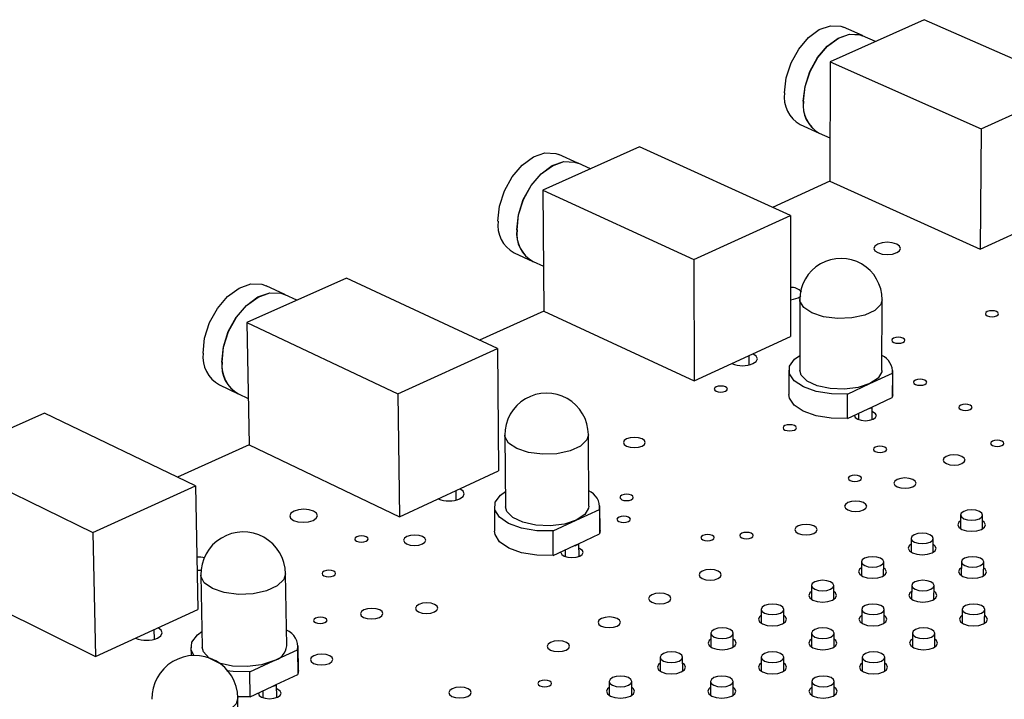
# Model space of a CAD drawing. Extents: x 66 to 206, y 55 to 131.
# Tile 6 of 8: x 115 to 144, y 108 to 128. Entities that reach past the tile are written whole.
import ezdxf

# ---------------------------------------------------------------- set-up
doc = ezdxf.new("R2010")
doc.units = 0
doc.layers.get('0').update_dxf_attribs({"linetype": 'CONTINUOUS'})

msp = doc.modelspace()

# ---------------------------------------------------------------- linework, layer by layer
at = {"color": 7, "linetype": 'CONTINUOUS'}
for p, q in [((141.592, 127.716), (138.852, 126.491)), ((139.795, 127.252), (139.245, 127.495)), ((145.995, 125.775), (141.592, 127.716)), ((140.176, 127.083), (139.8, 127.249)), ((138.852, 126.491), (138.847, 123.004)), ((138.852, 126.491), (143.256, 124.531)), ((143.256, 124.531), (145.995, 125.775)), ((137.984, 124.659), (138.533, 124.412)), ((138.538, 124.41), (138.849, 124.27)), ((143.256, 124.531), (143.233, 121.025)), ((133.294, 124.005), (130.474, 122.744)), ((131.497, 123.532), (130.947, 123.783)), ((137.697, 122.007), (133.294, 124.005)), ((131.863, 123.365), (131.503, 123.529)), ((138.847, 123.004), (137.173, 122.245)), ((138.847, 123.004), (143.233, 121.025)), ((130.474, 122.744), (130.501, 119.221)), ((130.474, 122.744), (134.877, 120.726)), ((143.233, 121.025), (145.961, 122.281)), ((134.877, 120.726), (137.697, 122.007)), ((137.697, 122.007), (137.697, 118.477)), ((129.638, 120.92), (130.187, 120.666)), ((130.192, 120.664), (130.491, 120.526)), ((134.877, 120.726), (134.887, 117.184)), ((124.75, 120.184), (121.845, 118.885)), ((129.152, 118.126), (124.75, 120.184)), ((122.955, 119.701), (122.405, 119.959)), ((123.303, 119.537), (122.961, 119.698)), ((137.918, 119.604), (137.999, 119.657)), ((137.969, 119.556), (137.968, 117.497)), ((140.362, 117.493), (140.368, 119.552)), ((130.502, 119.221), (128.628, 118.371)), ((130.501, 119.221), (134.887, 117.184)), ((121.845, 118.885), (126.246, 116.807)), ((121.845, 118.885), (121.908, 115.326)), ((134.887, 117.184), (137.697, 118.477)), ((126.246, 116.807), (129.152, 118.126)), ((129.152, 118.126), (129.186, 114.559)), ((136.493, 117.652), (136.492, 117.922)), ((135.987, 117.689), (135.987, 117.69)), ((137.649, 117.497), (137.649, 116.789)), ((140.678, 116.783), (140.681, 117.491)), ((140.015, 117.105), (140.67, 117.409)), ((140.67, 117.409), (140.667, 116.701)), ((121.044, 117.072), (121.592, 116.81)), ((139.358, 116.8), (140.015, 117.105)), ((121.598, 116.808), (121.884, 116.671)), ((126.246, 116.807), (126.292, 113.227)), ((139.357, 116.091), (139.358, 116.8)), ((140.068, 116.422), (140.667, 116.701)), ((140.678, 116.783), (140.667, 116.701)), ((139.357, 116.091), (139.958, 116.371)), ((139.958, 116.371), (140.068, 116.422)), ((140.081, 116.057), (140.082, 116.429)), ((115.948, 116.248), (112.955, 114.91)), ((120.347, 114.127), (115.948, 116.248)), ((139.682, 116.242), (139.682, 116.058)), ((129.368, 115.6), (129.387, 113.519)), ((131.816, 113.537), (131.803, 115.618)), ((121.909, 115.325), (119.823, 114.38)), ((121.908, 115.326), (126.292, 113.227)), ((112.955, 114.91), (117.352, 112.768)), ((126.292, 113.227), (129.186, 114.559)), ((117.352, 112.768), (120.347, 114.127)), ((120.347, 114.127), (120.417, 110.523)), ((127.95, 113.713), (127.947, 113.989)), ((127.426, 113.747), (127.426, 113.749)), ((129.063, 113.516), (129.07, 112.801)), ((131.451, 113.127), (132.126, 113.44)), ((132.126, 113.44), (132.131, 112.725)), ((132.144, 112.823), (132.14, 113.539)), ((130.775, 112.812), (131.451, 113.127)), ((142.655, 113.278), (142.653, 112.879)), ((143.299, 112.875), (143.301, 113.274)), ((117.352, 112.768), (117.435, 109.15)), ((130.78, 112.096), (130.775, 112.812)), ((131.513, 112.437), (132.131, 112.725)), ((132.144, 112.823), (132.131, 112.725)), ((141.214, 112.595), (141.212, 112.195)), ((141.86, 112.192), (141.862, 112.592)), ((130.78, 112.096), (131.4, 112.384)), ((131.4, 112.384), (131.513, 112.437)), ((131.531, 112.069), (131.529, 112.444)), ((131.125, 112.256), (131.126, 112.066)), ((139.766, 111.909), (139.764, 111.507)), ((140.414, 111.505), (140.415, 111.907)), ((142.682, 111.91), (142.679, 111.508)), ((143.328, 111.504), (143.331, 111.906)), ((120.502, 111.522), (120.543, 109.419)), ((123.01, 109.462), (122.976, 111.565)), ((113.056, 111.313), (117.435, 109.15)), ((138.31, 111.219), (138.309, 110.816)), ((138.96, 110.815), (138.961, 111.218)), ((141.233, 111.22), (141.231, 110.817)), ((141.882, 110.814), (141.884, 111.217)), ((117.435, 109.15), (120.417, 110.523)), ((136.846, 110.525), (136.846, 110.122)), ((137.499, 110.122), (137.499, 110.526)), ((139.777, 110.526), (139.776, 110.123)), ((140.429, 110.121), (140.43, 110.525)), ((142.708, 110.527), (142.706, 110.124)), ((143.358, 110.12), (143.361, 110.523)), ((118.607, 109.685), (118.607, 109.69)), ((119.149, 109.655), (119.144, 109.937)), ((135.375, 109.828), (135.376, 109.424)), ((136.03, 109.425), (136.03, 109.83)), ((138.314, 109.829), (138.313, 109.425)), ((138.968, 109.424), (138.968, 109.829)), ((141.253, 109.83), (141.251, 109.426)), ((141.905, 109.423), (141.907, 109.828)), ((120.214, 109.413), (120.219, 109.177)), ((123.351, 108.744), (123.339, 109.466)), ((122.626, 109.027), (123.322, 109.35)), ((123.322, 109.35), (123.334, 108.627)), ((133.897, 109.128), (133.898, 108.722)), ((134.554, 108.724), (134.553, 109.13)), ((136.843, 109.129), (136.843, 108.723)), ((137.499, 108.723), (137.499, 109.129)), ((139.789, 109.13), (139.788, 108.724)), ((140.444, 108.722), (140.445, 109.128)), ((121.929, 108.703), (122.626, 109.027)), ((121.942, 107.978), (121.929, 108.703)), ((122.697, 108.33), (123.334, 108.627)), ((123.351, 108.744), (123.334, 108.627)), ((121.942, 107.978), (122.58, 108.276)), ((122.58, 108.276), (122.697, 108.33)), ((122.721, 107.958), (122.714, 108.338)), ((132.41, 108.423), (132.413, 108.017)), ((133.07, 108.02), (133.068, 108.427)), ((135.364, 108.425), (135.365, 108.018)), ((136.023, 108.019), (136.022, 108.426)), ((138.318, 108.426), (138.318, 108.019)), ((138.975, 108.018), (138.976, 108.425)), ((121.942, 107.978), (121.57, 107.977)), ((122.306, 108.148), (122.31, 107.952)), ((121.621, 105.828), (121.582, 107.95))]:
    msp.add_line(p, q, dxfattribs=at)
for points in [[(137.522, 125.585), (137.571, 126.017), (137.713, 126.454), (137.936, 126.858), (138.219, 127.192), (138.538, 127.427), (138.863, 127.541), (139.166, 127.524), (139.245, 127.495)], [(138.072, 125.339), (138.121, 125.771), (138.263, 126.209), (138.486, 126.613), (138.769, 126.948), (139.088, 127.182), (139.414, 127.297), (139.717, 127.28), (139.795, 127.252)], [(138.077, 125.336), (138.126, 125.769), (138.269, 126.207), (138.491, 126.611), (138.775, 126.945), (139.094, 127.18), (139.419, 127.294), (139.722, 127.278), (139.8, 127.249)], [(129.168, 121.844), (129.215, 122.281), (129.357, 122.725), (129.584, 123.135), (129.874, 123.475), (130.201, 123.714), (130.536, 123.832), (130.85, 123.818), (130.947, 123.783)], [(129.718, 121.591), (129.764, 122.029), (129.907, 122.472), (130.134, 122.883), (130.424, 123.223), (130.751, 123.463), (131.086, 123.581), (131.4, 123.567), (131.497, 123.532)], [(129.723, 121.589), (129.77, 122.026), (129.913, 122.47), (130.139, 122.88), (130.429, 123.22), (130.756, 123.46), (131.092, 123.578), (131.405, 123.564), (131.503, 123.529)], [(140.797, 120.924), (140.881, 120.981), (140.91, 121.05), (140.88, 121.118), (140.794, 121.176), (140.666, 121.215), (140.517, 121.228), (140.367, 121.215), (140.24, 121.176), (140.156, 121.118), (140.127, 121.05), (140.157, 120.981), (140.243, 120.924), (140.371, 120.885), (140.521, 120.871), (140.67, 120.885), (140.797, 120.924)], [(120.567, 117.993), (120.611, 118.435), (120.754, 118.885), (120.984, 119.301), (121.28, 119.647), (121.616, 119.892), (121.962, 120.014), (122.286, 120.002), (122.405, 119.959)], [(121.116, 117.732), (121.16, 118.175), (121.303, 118.624), (121.534, 119.041), (121.83, 119.388), (122.166, 119.633), (122.512, 119.755), (122.836, 119.744), (122.955, 119.701)], [(121.121, 117.73), (121.165, 118.172), (121.309, 118.622), (121.539, 119.039), (121.836, 119.385), (122.172, 119.63), (122.517, 119.752), (122.842, 119.741), (122.961, 119.698)], [(137.697, 119.553), (137.79, 119.564), (137.918, 119.604)], [(143.709, 119.082), (143.75, 119.11), (143.763, 119.144), (143.748, 119.177), (143.706, 119.206), (143.643, 119.225), (143.57, 119.232), (143.496, 119.225), (143.435, 119.206), (143.394, 119.177), (143.38, 119.144), (143.395, 119.11), (143.437, 119.082), (143.5, 119.062), (143.574, 119.056), (143.647, 119.062), (143.709, 119.082)], [(140.978, 118.308), (141.02, 118.337), (141.034, 118.371), (141.019, 118.405), (140.977, 118.434), (140.914, 118.453), (140.841, 118.46), (140.767, 118.453), (140.705, 118.434), (140.664, 118.405), (140.649, 118.371), (140.664, 118.337), (140.707, 118.308), (140.769, 118.289), (140.843, 118.283), (140.916, 118.289), (140.978, 118.308)], [(136.603, 117.689), (136.698, 117.755), (136.731, 117.832), (136.698, 117.909), (136.604, 117.974)], [(139.358, 116.8), (138.889, 116.807), (138.446, 116.879), (138.073, 117.011), (137.804, 117.188), (137.665, 117.395), (137.67, 117.611), (137.817, 117.816), (137.968, 117.926)], [(140.015, 117.105), (139.675, 116.995), (139.273, 116.945), (138.858, 116.961), (138.48, 117.043), (138.186, 117.179), (138.009, 117.353), (137.968, 117.497)], [(140.362, 117.493), (140.358, 117.448), (140.252, 117.263), (140.015, 117.105)], [(141.614, 117.085), (141.655, 117.114), (141.67, 117.148), (141.654, 117.182), (141.612, 117.211), (141.549, 117.23), (141.475, 117.237), (141.401, 117.23), (141.339, 117.211), (141.297, 117.182), (141.283, 117.148), (141.298, 117.114), (141.341, 117.085), (141.404, 117.065), (141.478, 117.059), (141.552, 117.065), (141.614, 117.085)], [(135.802, 116.882), (135.844, 116.911), (135.859, 116.946), (135.844, 116.98), (135.802, 117.009), (135.74, 117.028), (135.666, 117.035), (135.592, 117.028), (135.529, 117.009), (135.487, 116.98), (135.472, 116.946), (135.487, 116.911), (135.528, 116.882), (135.591, 116.863), (135.665, 116.856), (135.739, 116.863), (135.802, 116.882)], [(139.357, 116.091), (138.888, 116.097), (138.446, 116.17), (138.072, 116.302), (137.803, 116.48), (137.665, 116.687), (137.649, 116.789)], [(140.108, 116.069), (140.177, 116.117), (140.201, 116.173), (140.176, 116.23), (140.106, 116.278), (140.081, 116.289)], [(142.938, 116.351), (142.979, 116.38), (142.993, 116.414), (142.978, 116.449), (142.935, 116.478), (142.872, 116.497), (142.798, 116.504), (142.724, 116.497), (142.661, 116.478), (142.62, 116.449), (142.606, 116.414), (142.621, 116.38), (142.664, 116.351), (142.727, 116.331), (142.801, 116.324), (142.875, 116.331), (142.938, 116.351)], [(139.564, 116.187), (139.562, 116.173), (139.587, 116.117), (139.657, 116.069), (139.761, 116.037), (139.883, 116.025), (140.005, 116.037), (140.108, 116.069)], [(137.811, 115.754), (137.853, 115.783), (137.868, 115.818), (137.853, 115.852), (137.811, 115.882), (137.748, 115.901), (137.674, 115.908), (137.599, 115.901), (137.537, 115.882), (137.494, 115.852), (137.48, 115.818), (137.494, 115.783), (137.537, 115.754), (137.6, 115.735), (137.674, 115.728), (137.748, 115.735), (137.811, 115.754)], [(133.369, 115.285), (133.439, 115.334), (133.464, 115.391), (133.44, 115.448), (133.372, 115.496), (133.268, 115.528), (133.146, 115.54), (133.024, 115.528), (132.919, 115.496), (132.849, 115.448), (132.824, 115.391), (132.847, 115.334), (132.916, 115.285), (133.019, 115.253), (133.141, 115.242), (133.264, 115.253), (133.369, 115.285)], [(143.865, 115.3), (143.906, 115.33), (143.92, 115.364), (143.905, 115.399), (143.862, 115.428), (143.798, 115.448), (143.724, 115.455), (143.649, 115.448), (143.587, 115.428), (143.545, 115.399), (143.531, 115.364), (143.547, 115.33), (143.59, 115.3), (143.653, 115.281), (143.728, 115.274), (143.802, 115.281), (143.865, 115.3)], [(140.447, 115.124), (140.488, 115.153), (140.503, 115.188), (140.488, 115.223), (140.445, 115.252), (140.382, 115.272), (140.307, 115.278), (140.233, 115.272), (140.17, 115.252), (140.128, 115.223), (140.114, 115.188), (140.129, 115.153), (140.171, 115.124), (140.235, 115.104), (140.309, 115.097), (140.384, 115.104), (140.447, 115.124)], [(142.696, 114.773), (142.765, 114.822), (142.788, 114.879), (142.762, 114.936), (142.692, 114.985), (142.587, 115.017), (142.465, 115.028), (142.342, 115.017), (142.239, 114.985), (142.17, 114.936), (142.147, 114.879), (142.172, 114.822), (142.242, 114.773), (142.347, 114.741), (142.47, 114.729), (142.593, 114.741), (142.696, 114.773)], [(139.713, 114.282), (139.755, 114.311), (139.77, 114.346), (139.754, 114.381), (139.712, 114.411), (139.648, 114.431), (139.574, 114.437), (139.499, 114.431), (139.436, 114.411), (139.394, 114.381), (139.379, 114.346), (139.394, 114.311), (139.437, 114.282), (139.5, 114.262), (139.575, 114.255), (139.65, 114.262), (139.713, 114.282)], [(141.265, 114.099), (141.334, 114.148), (141.358, 114.205), (141.332, 114.263), (141.262, 114.312), (141.157, 114.344), (141.034, 114.356), (140.911, 114.344), (140.808, 114.312), (140.739, 114.263), (140.715, 114.205), (140.74, 114.148), (140.81, 114.099), (140.915, 114.067), (141.038, 114.055), (141.161, 114.067), (141.265, 114.099)], [(128.05, 113.748), (128.148, 113.815), (128.185, 113.895), (128.154, 113.974), (128.06, 114.041)], [(130.775, 112.812), (130.299, 112.819), (129.852, 112.894), (129.477, 113.029), (129.21, 113.212), (129.076, 113.426), (129.088, 113.648), (129.244, 113.859), (129.383, 113.961)], [(133.056, 113.723), (133.099, 113.753), (133.114, 113.788), (133.1, 113.823), (133.058, 113.852), (132.995, 113.872), (132.92, 113.879), (132.845, 113.872), (132.781, 113.852), (132.738, 113.823), (132.723, 113.788), (132.737, 113.753), (132.779, 113.723), (132.842, 113.703), (132.917, 113.696), (132.992, 113.703), (133.056, 113.723)], [(123.776, 113.119), (123.867, 113.181), (123.901, 113.253), (123.874, 113.326), (123.79, 113.387), (123.661, 113.428), (123.508, 113.442), (123.353, 113.428), (123.22, 113.387), (123.129, 113.326), (123.095, 113.253), (123.121, 113.181), (123.206, 113.119), (123.334, 113.078), (123.488, 113.064), (123.643, 113.078), (123.776, 113.119)], [(131.451, 113.127), (131.103, 113.013), (130.693, 112.961), (130.272, 112.979), (129.892, 113.063), (129.597, 113.203), (129.424, 113.382), (129.387, 113.519)], [(131.816, 113.537), (131.81, 113.48), (131.697, 113.289), (131.451, 113.127)], [(139.827, 113.422), (139.896, 113.471), (139.92, 113.529), (139.895, 113.587), (139.825, 113.636), (139.72, 113.668), (139.597, 113.68), (139.474, 113.668), (139.369, 113.636), (139.3, 113.587), (139.276, 113.529), (139.301, 113.471), (139.371, 113.422), (139.476, 113.389), (139.599, 113.378), (139.722, 113.389), (139.827, 113.422)], [(143.209, 113.169), (143.278, 113.218), (143.301, 113.276), (143.276, 113.334), (143.205, 113.383), (143.099, 113.416), (142.975, 113.428), (142.852, 113.416), (142.748, 113.383), (142.679, 113.334), (142.655, 113.276), (142.681, 113.218), (142.752, 113.169), (142.858, 113.136), (142.981, 113.125), (143.105, 113.136), (143.209, 113.169)], [(132.972, 113.087), (133.015, 113.117), (133.03, 113.152), (133.016, 113.187), (132.974, 113.217), (132.911, 113.237), (132.836, 113.244), (132.761, 113.237), (132.697, 113.217), (132.654, 113.187), (132.638, 113.152), (132.653, 113.117), (132.695, 113.087), (132.758, 113.067), (132.833, 113.06), (132.908, 113.067), (132.972, 113.087)], [(138.381, 112.741), (138.451, 112.79), (138.476, 112.849), (138.451, 112.907), (138.38, 112.956), (138.276, 112.989), (138.152, 113), (138.028, 112.989), (137.924, 112.956), (137.854, 112.907), (137.829, 112.849), (137.854, 112.79), (137.924, 112.741), (138.029, 112.708), (138.153, 112.697), (138.276, 112.708), (138.381, 112.741)], [(142.654, 113.106), (142.602, 113.063), (142.573, 112.991), (142.605, 112.918), (142.694, 112.857), (142.826, 112.815), (142.98, 112.801), (143.135, 112.815), (143.265, 112.857)], [(143.265, 112.857), (143.351, 112.918), (143.38, 112.991), (143.348, 113.063), (143.3, 113.102)], [(125.322, 112.51), (125.366, 112.54), (125.382, 112.575), (125.369, 112.61), (125.327, 112.64), (125.265, 112.66), (125.19, 112.667), (125.114, 112.66), (125.05, 112.64), (125.006, 112.61), (124.989, 112.575), (125.002, 112.54), (125.044, 112.51), (125.106, 112.489), (125.181, 112.482), (125.257, 112.489), (125.322, 112.51)], [(126.963, 112.433), (127.035, 112.482), (127.062, 112.541), (127.039, 112.599), (126.971, 112.648), (126.867, 112.681), (126.744, 112.693), (126.62, 112.681), (126.514, 112.648), (126.442, 112.599), (126.415, 112.541), (126.437, 112.482), (126.505, 112.433), (126.609, 112.4), (126.732, 112.388), (126.856, 112.4), (126.963, 112.433)], [(130.78, 112.096), (130.305, 112.102), (129.858, 112.177), (129.483, 112.313), (129.216, 112.497), (129.083, 112.71), (129.07, 112.801)], [(135.418, 112.551), (135.461, 112.581), (135.476, 112.616), (135.462, 112.652), (135.419, 112.681), (135.356, 112.702), (135.281, 112.709), (135.205, 112.702), (135.142, 112.681), (135.099, 112.652), (135.083, 112.616), (135.098, 112.581), (135.14, 112.551), (135.204, 112.531), (135.279, 112.524), (135.354, 112.531), (135.418, 112.551)], [(136.554, 112.611), (136.596, 112.641), (136.612, 112.677), (136.597, 112.712), (136.554, 112.742), (136.491, 112.762), (136.415, 112.769), (136.34, 112.762), (136.276, 112.742), (136.234, 112.712), (136.219, 112.677), (136.233, 112.641), (136.276, 112.611), (136.34, 112.591), (136.415, 112.584), (136.49, 112.591), (136.554, 112.611)], [(141.769, 112.486), (141.838, 112.535), (141.862, 112.594), (141.836, 112.652), (141.765, 112.702), (141.66, 112.734), (141.536, 112.746), (141.412, 112.734), (141.307, 112.702), (141.238, 112.652), (141.214, 112.594), (141.24, 112.535), (141.31, 112.486), (141.416, 112.453), (141.54, 112.441), (141.664, 112.453), (141.769, 112.486)], [(131.555, 112.079), (131.626, 112.128), (131.652, 112.187), (131.628, 112.245), (131.559, 112.294), (131.53, 112.307)], [(141.213, 112.423), (141.162, 112.381), (141.132, 112.308), (141.164, 112.235), (141.252, 112.173), (141.384, 112.132), (141.54, 112.117), (141.694, 112.132), (141.825, 112.173)], [(141.825, 112.173), (141.912, 112.235), (141.941, 112.308), (141.909, 112.381), (141.861, 112.421)], [(131.006, 112.201), (131.004, 112.187), (131.027, 112.128), (131.096, 112.079), (131.201, 112.045), (131.324, 112.034), (131.449, 112.045), (131.555, 112.079)], [(140.321, 111.8), (140.391, 111.849), (140.415, 111.908), (140.39, 111.967), (140.319, 112.016), (140.213, 112.049), (140.089, 112.061), (139.965, 112.049), (139.86, 112.016), (139.79, 111.967), (139.766, 111.908), (139.791, 111.849), (139.862, 111.8), (139.967, 111.766), (140.092, 111.755), (140.216, 111.766), (140.321, 111.8)], [(143.238, 111.8), (143.308, 111.849), (143.331, 111.908), (143.305, 111.967), (143.234, 112.016), (143.128, 112.049), (143.003, 112.061), (142.879, 112.049), (142.775, 112.016), (142.705, 111.967), (142.682, 111.908), (142.708, 111.849), (142.779, 111.8), (142.885, 111.766), (143.01, 111.755), (143.134, 111.766), (143.238, 111.8)], [(139.765, 111.737), (139.714, 111.695), (139.684, 111.621), (139.715, 111.548), (139.804, 111.486), (139.936, 111.444), (140.091, 111.43), (140.246, 111.444), (140.378, 111.486)], [(140.378, 111.486), (140.465, 111.548), (140.495, 111.621), (140.463, 111.695), (140.414, 111.735)], [(142.681, 111.738), (142.628, 111.695), (142.599, 111.621), (142.631, 111.548), (142.72, 111.486), (142.853, 111.444), (143.009, 111.43), (143.164, 111.444), (143.294, 111.486)], [(143.294, 111.486), (143.381, 111.548), (143.41, 111.621), (143.378, 111.695), (143.33, 111.734)], [(120.395, 111.664), (120.431, 111.663), (120.535, 111.669)], [(124.372, 111.505), (124.416, 111.536), (124.433, 111.571), (124.419, 111.607), (124.378, 111.637), (124.315, 111.657), (124.24, 111.664), (124.164, 111.657), (124.099, 111.637), (124.055, 111.607), (124.038, 111.571), (124.051, 111.536), (124.093, 111.505), (124.156, 111.485), (124.231, 111.478), (124.307, 111.485), (124.372, 111.505)], [(135.583, 111.424), (135.654, 111.473), (135.679, 111.532), (135.655, 111.591), (135.585, 111.64), (135.48, 111.674), (135.356, 111.685), (135.231, 111.674), (135.126, 111.64), (135.055, 111.591), (135.03, 111.532), (135.054, 111.473), (135.124, 111.424), (135.229, 111.39), (135.353, 111.379), (135.478, 111.39), (135.583, 111.424)], [(138.866, 111.11), (138.936, 111.16), (138.961, 111.219), (138.936, 111.277), (138.865, 111.327), (138.759, 111.361), (138.634, 111.372), (138.51, 111.361), (138.405, 111.327), (138.334, 111.277), (138.31, 111.219), (138.335, 111.16), (138.405, 111.11), (138.511, 111.076), (138.636, 111.064), (138.76, 111.076), (138.866, 111.11)], [(141.791, 111.11), (141.86, 111.16), (141.884, 111.219), (141.859, 111.277), (141.787, 111.327), (141.681, 111.361), (141.556, 111.372), (141.432, 111.361), (141.327, 111.327), (141.257, 111.277), (141.233, 111.219), (141.259, 111.16), (141.33, 111.11), (141.436, 111.076), (141.561, 111.064), (141.686, 111.076), (141.791, 111.11)], [(134.116, 110.733), (134.187, 110.783), (134.213, 110.842), (134.189, 110.901), (134.119, 110.951), (134.013, 110.984), (133.889, 110.996), (133.764, 110.984), (133.658, 110.951), (133.587, 110.901), (133.561, 110.842), (133.585, 110.783), (133.655, 110.733), (133.761, 110.699), (133.885, 110.687), (134.01, 110.699), (134.116, 110.733)], [(138.309, 111.047), (138.259, 111.005), (138.228, 110.932), (138.259, 110.858), (138.348, 110.795), (138.48, 110.754), (138.636, 110.739), (138.791, 110.754), (138.923, 110.795)], [(138.923, 110.795), (139.011, 110.858), (139.042, 110.932), (139.01, 111.005), (138.96, 111.047)], [(141.232, 111.048), (141.181, 111.005), (141.151, 110.932), (141.183, 110.858), (141.272, 110.795), (141.404, 110.754), (141.56, 110.739), (141.716, 110.754), (141.847, 110.795)], [(141.847, 110.795), (141.934, 110.858), (141.964, 110.932), (141.932, 111.005), (141.883, 111.045)], [(125.712, 110.29), (125.784, 110.341), (125.812, 110.4), (125.79, 110.459), (125.721, 110.509), (125.617, 110.543), (125.493, 110.554), (125.367, 110.543), (125.26, 110.509), (125.187, 110.459), (125.16, 110.4), (125.182, 110.341), (125.25, 110.29), (125.355, 110.257), (125.479, 110.245), (125.604, 110.257), (125.712, 110.29)], [(127.313, 110.453), (127.385, 110.503), (127.412, 110.562), (127.39, 110.621), (127.321, 110.671), (127.217, 110.705), (127.092, 110.717), (126.967, 110.705), (126.86, 110.671), (126.788, 110.621), (126.761, 110.562), (126.783, 110.503), (126.852, 110.453), (126.956, 110.419), (127.081, 110.408), (127.206, 110.419), (127.313, 110.453)], [(137.403, 110.416), (137.474, 110.466), (137.499, 110.526), (137.474, 110.585), (137.403, 110.635), (137.298, 110.668), (137.173, 110.68), (137.048, 110.668), (136.942, 110.635), (136.871, 110.585), (136.846, 110.526), (136.871, 110.466), (136.942, 110.416), (137.047, 110.383), (137.172, 110.371), (137.297, 110.383), (137.403, 110.416)], [(140.336, 110.416), (140.406, 110.466), (140.43, 110.526), (140.405, 110.585), (140.333, 110.635), (140.227, 110.668), (140.102, 110.68), (139.977, 110.668), (139.872, 110.635), (139.802, 110.585), (139.777, 110.526), (139.803, 110.466), (139.874, 110.416), (139.98, 110.383), (140.105, 110.371), (140.23, 110.383), (140.336, 110.416)], [(143.268, 110.416), (143.338, 110.466), (143.361, 110.526), (143.335, 110.585), (143.263, 110.635), (143.157, 110.668), (143.032, 110.68), (142.907, 110.668), (142.802, 110.635), (142.732, 110.585), (142.708, 110.526), (142.734, 110.466), (142.806, 110.416), (142.913, 110.383), (143.038, 110.371), (143.163, 110.383), (143.268, 110.416)], [(124.123, 110.138), (124.168, 110.169), (124.184, 110.205), (124.171, 110.241), (124.13, 110.271), (124.066, 110.292), (123.991, 110.299), (123.915, 110.292), (123.849, 110.271), (123.805, 110.241), (123.788, 110.205), (123.801, 110.169), (123.843, 110.138), (123.906, 110.118), (123.981, 110.111), (124.058, 110.118), (124.123, 110.138)], [(132.641, 110.038), (132.713, 110.088), (132.739, 110.148), (132.715, 110.207), (132.645, 110.257), (132.54, 110.291), (132.415, 110.303), (132.29, 110.291), (132.184, 110.257), (132.112, 110.207), (132.086, 110.148), (132.11, 110.088), (132.179, 110.038), (132.285, 110.005), (132.409, 109.993), (132.535, 110.005), (132.641, 110.038)], [(136.846, 110.354), (136.796, 110.312), (136.765, 110.238), (136.796, 110.164), (136.884, 110.101), (137.016, 110.059), (137.172, 110.044), (137.329, 110.059), (137.461, 110.101)], [(137.461, 110.101), (137.549, 110.164), (137.58, 110.238), (137.549, 110.312), (137.499, 110.354)], [(139.777, 110.355), (139.725, 110.312), (139.695, 110.238), (139.727, 110.164), (139.816, 110.101), (139.948, 110.059), (140.105, 110.044), (140.261, 110.059), (140.393, 110.101)], [(140.393, 110.101), (140.48, 110.164), (140.511, 110.238), (140.479, 110.312), (140.429, 110.353)], [(142.707, 110.356), (142.655, 110.312), (142.625, 110.238), (142.658, 110.164), (142.747, 110.101), (142.88, 110.059), (143.037, 110.044), (143.193, 110.059), (143.324, 110.101)], [(143.324, 110.101), (143.411, 110.164), (143.441, 110.238), (143.408, 110.312), (143.36, 110.352)], [(119.237, 109.687), (119.34, 109.757), (119.379, 109.838), (119.35, 109.92), (119.258, 109.989)], [(135.933, 109.719), (136.004, 109.77), (136.03, 109.829), (136.005, 109.889), (135.934, 109.939), (135.829, 109.973), (135.703, 109.985), (135.578, 109.973), (135.472, 109.939), (135.401, 109.889), (135.375, 109.829), (135.4, 109.77), (135.47, 109.719), (135.576, 109.685), (135.701, 109.673), (135.827, 109.685), (135.933, 109.719)], [(138.873, 109.719), (138.944, 109.77), (138.968, 109.829), (138.943, 109.889), (138.872, 109.939), (138.766, 109.973), (138.64, 109.985), (138.515, 109.973), (138.409, 109.939), (138.339, 109.889), (138.314, 109.829), (138.339, 109.77), (138.41, 109.719), (138.516, 109.685), (138.642, 109.673), (138.767, 109.685), (138.873, 109.719)], [(141.813, 109.719), (141.883, 109.77), (141.907, 109.829), (141.881, 109.889), (141.809, 109.939), (141.703, 109.973), (141.577, 109.985), (141.452, 109.973), (141.347, 109.939), (141.277, 109.889), (141.253, 109.829), (141.278, 109.77), (141.35, 109.719), (141.457, 109.685), (141.582, 109.673), (141.707, 109.685), (141.813, 109.719)], [(120.309, 109.166), (120.224, 109.335), (120.244, 109.564), (120.409, 109.782), (120.534, 109.875)], [(122.626, 109.027), (122.268, 108.909), (121.851, 108.856), (121.424, 108.874), (121.041, 108.961), (120.746, 109.105), (120.576, 109.29), (120.543, 109.419)], [(131.159, 109.34), (131.231, 109.391), (131.257, 109.45), (131.234, 109.51), (131.164, 109.56), (131.059, 109.594), (130.934, 109.606), (130.808, 109.594), (130.701, 109.56), (130.629, 109.51), (130.603, 109.45), (130.626, 109.391), (130.696, 109.34), (130.801, 109.306), (130.926, 109.294), (131.052, 109.306), (131.159, 109.34)], [(135.376, 109.657), (135.326, 109.616), (135.294, 109.541), (135.325, 109.467), (135.413, 109.403), (135.545, 109.361), (135.702, 109.346), (135.858, 109.361), (135.991, 109.403)], [(135.991, 109.403), (136.08, 109.467), (136.112, 109.541), (136.081, 109.616), (136.03, 109.658)], [(138.314, 109.658), (138.263, 109.616), (138.232, 109.541), (138.263, 109.467), (138.352, 109.403), (138.485, 109.361), (138.642, 109.346), (138.798, 109.361), (138.931, 109.403)], [(138.931, 109.403), (139.019, 109.467), (139.05, 109.541), (139.018, 109.616), (138.968, 109.657)], [(141.252, 109.659), (141.2, 109.616), (141.169, 109.541), (141.202, 109.467), (141.291, 109.403), (141.425, 109.361), (141.581, 109.346), (141.738, 109.361), (141.87, 109.403)], [(141.87, 109.403), (141.957, 109.467), (141.987, 109.541), (141.955, 109.616), (141.906, 109.656)], [(124.25, 108.951), (124.323, 109.002), (124.351, 109.062), (124.329, 109.121), (124.26, 109.172), (124.156, 109.206), (124.031, 109.218), (123.905, 109.206), (123.797, 109.172), (123.723, 109.121), (123.696, 109.062), (123.717, 109.002), (123.786, 108.951), (123.891, 108.917), (124.016, 108.905), (124.142, 108.917), (124.25, 108.951)], [(134.456, 109.018), (134.527, 109.069), (134.553, 109.129), (134.528, 109.189), (134.458, 109.239), (134.352, 109.273), (134.227, 109.285), (134.101, 109.273), (133.994, 109.239), (133.922, 109.189), (133.897, 109.129), (133.921, 109.069), (133.991, 109.018), (134.097, 108.985), (134.223, 108.973), (134.349, 108.985), (134.456, 109.018)], [(137.403, 109.018), (137.474, 109.069), (137.499, 109.129), (137.474, 109.189), (137.403, 109.239), (137.297, 109.273), (137.171, 109.285), (137.046, 109.273), (136.939, 109.239), (136.868, 109.189), (136.843, 109.129), (136.868, 109.069), (136.939, 109.018), (137.045, 108.985), (137.171, 108.973), (137.296, 108.985), (137.403, 109.018)], [(140.35, 109.018), (140.421, 109.069), (140.445, 109.129), (140.42, 109.189), (140.348, 109.239), (140.241, 109.273), (140.116, 109.285), (139.99, 109.273), (139.884, 109.239), (139.814, 109.189), (139.789, 109.129), (139.815, 109.069), (139.886, 109.018), (139.993, 108.985), (140.119, 108.973), (140.244, 108.985), (140.35, 109.018)], [(133.897, 108.957), (133.848, 108.915), (133.816, 108.841), (133.846, 108.766), (133.934, 108.702), (134.067, 108.66), (134.223, 108.645), (134.381, 108.66), (134.514, 108.702)], [(134.514, 108.702), (134.604, 108.766), (134.636, 108.841), (134.605, 108.915), (134.553, 108.959)], [(136.843, 108.958), (136.793, 108.915), (136.761, 108.841), (136.792, 108.766), (136.881, 108.702), (137.014, 108.66), (137.171, 108.645), (137.328, 108.66), (137.461, 108.702)], [(137.461, 108.702), (137.55, 108.766), (137.581, 108.841), (137.55, 108.915), (137.499, 108.958)], [(139.789, 108.959), (139.737, 108.915), (139.706, 108.841), (139.738, 108.766), (139.828, 108.702), (139.961, 108.66), (140.118, 108.645), (140.275, 108.66), (140.408, 108.702)], [(140.408, 108.702), (140.496, 108.766), (140.526, 108.841), (140.494, 108.915), (140.445, 108.957)], [(121.929, 108.703), (121.446, 108.71), (121.256, 108.733)], [(132.97, 108.314), (133.042, 108.365), (133.068, 108.425), (133.044, 108.485), (132.974, 108.536), (132.868, 108.57), (132.742, 108.582), (132.616, 108.57), (132.509, 108.536), (132.437, 108.485), (132.411, 108.425), (132.434, 108.365), (132.505, 108.314), (132.611, 108.28), (132.737, 108.268), (132.863, 108.28), (132.97, 108.314)], [(135.925, 108.314), (135.997, 108.365), (136.022, 108.425), (135.997, 108.485), (135.926, 108.536), (135.82, 108.57), (135.694, 108.582), (135.568, 108.57), (135.462, 108.536), (135.39, 108.485), (135.364, 108.425), (135.389, 108.365), (135.46, 108.314), (135.566, 108.28), (135.692, 108.268), (135.818, 108.28), (135.925, 108.314)], [(138.88, 108.314), (138.951, 108.365), (138.976, 108.425), (138.951, 108.485), (138.879, 108.536), (138.772, 108.57), (138.646, 108.582), (138.521, 108.57), (138.414, 108.536), (138.343, 108.485), (138.318, 108.425), (138.343, 108.365), (138.415, 108.314), (138.522, 108.28), (138.648, 108.268), (138.774, 108.28), (138.88, 108.314)], [(128.289, 107.989), (128.362, 108.04), (128.389, 108.1), (128.366, 108.16), (128.297, 108.211), (128.191, 108.245), (128.066, 108.257), (127.94, 108.245), (127.832, 108.211), (127.759, 108.16), (127.732, 108.1), (127.755, 108.04), (127.824, 107.989), (127.93, 107.955), (128.055, 107.943), (128.181, 107.955), (128.289, 107.989)], [(130.672, 108.294), (130.716, 108.325), (130.732, 108.361), (130.717, 108.398), (130.675, 108.429), (130.611, 108.449), (130.534, 108.457), (130.458, 108.449), (130.393, 108.429), (130.349, 108.398), (130.332, 108.361), (130.347, 108.325), (130.389, 108.294), (130.453, 108.273), (130.53, 108.266), (130.606, 108.273), (130.672, 108.294)], [(132.411, 108.252), (132.363, 108.212), (132.33, 108.136), (132.36, 108.061), (132.448, 107.997), (132.58, 107.955), (132.738, 107.94), (132.895, 107.955), (133.029, 107.997)], [(133.029, 107.997), (133.12, 108.061), (133.152, 108.136), (133.122, 108.212), (133.069, 108.256)], [(135.365, 108.253), (135.315, 108.212), (135.283, 108.136), (135.314, 108.061), (135.402, 107.997), (135.535, 107.955), (135.693, 107.94), (135.85, 107.955), (135.984, 107.997)], [(135.984, 107.997), (136.073, 108.061), (136.105, 108.136), (136.074, 108.212), (136.022, 108.255)], [(138.318, 108.254), (138.267, 108.212), (138.236, 108.136), (138.267, 108.061), (138.357, 107.997), (138.49, 107.955), (138.648, 107.94), (138.805, 107.955), (138.938, 107.997)], [(138.938, 107.997), (139.027, 108.061), (139.058, 108.136), (139.026, 108.212), (138.976, 108.254)], [(122.187, 108.092), (122.184, 108.078), (122.206, 108.018), (122.274, 107.967), (122.379, 107.933), (122.505, 107.921), (122.631, 107.933), (122.74, 107.967)], [(122.74, 107.967), (122.814, 108.018), (122.842, 108.078), (122.82, 108.138), (122.752, 108.189), (122.717, 108.204)]]:
    msp.add_lwpolyline(points, dxfattribs=at)
at = {"color": 8, "linetype": 'CONTINUOUS'}
for points in [[(138.322, 119.167), (138.082, 119.323), (137.974, 119.508), (137.969, 119.556)], [(140.368, 119.552), (140.329, 119.413), (140.155, 119.24), (139.861, 119.105), (139.483, 119.024), (139.068, 119.007), (138.664, 119.057), (138.322, 119.167)], [(129.713, 115.21), (129.474, 115.371), (129.371, 115.561), (129.368, 115.6)], [(131.803, 115.618), (131.758, 115.464), (131.575, 115.286), (131.273, 115.146), (130.887, 115.063), (130.464, 115.045), (130.056, 115.097), (129.713, 115.21)], [(120.84, 111.132), (120.603, 111.298), (120.504, 111.494), (120.502, 111.522)], [(122.976, 111.565), (122.925, 111.394), (122.733, 111.21), (122.421, 111.066), (122.027, 110.98), (121.597, 110.962), (121.185, 111.015), (120.84, 111.132)], [(121.582, 107.95), (121.53, 107.773), (121.335, 107.584), (121.018, 107.437), (120.618, 107.348), (120.182, 107.33), (119.764, 107.384), (119.415, 107.504)]]:
    msp.add_lwpolyline(points, dxfattribs=at)
at = {"color": 7, "linetype": 'CONTINUOUS'}
for centre, radius, start, end in [((138.433, 125.461), 0.919, 172.2424, 240.7754), ((138.982, 125.214), 0.919, 172.1784, 240.7511), ((138.987, 125.211), 0.919, 172.1778, 240.7508), ((130.094, 121.733), 0.932, 173.1672, 240.7191), ((130.643, 121.479), 0.932, 173.1036, 240.6969), ((130.649, 121.477), 0.932, 173.1029, 240.6967), ((139.169, 119.557), 1.199, 359.7713, 180.0266), ((137.72, 119.506), 0.404, 42.1573, 93.3351), ((121.509, 117.896), 0.947, 174.1246, 240.6034), ((122.057, 117.635), 0.946, 174.0614, 240.5833), ((122.063, 117.632), 0.946, 174.0607, 240.5831), ((140.159, 117.451), 0.513, 355.3012, 66.5602), ((136.294, 118.448), 0.819, 247.9194, 292.1324), ((130.585, 115.612), 1.218, 0.3055, 180.5308), ((139.935, 116.564), 0.195, 276.8331, 313.1213), ((127.737, 114.507), 0.821, 247.8143, 292.4338), ((131.612, 113.502), 0.518, 353.1416, 67.159), ((121.739, 111.545), 1.237, 0.8871, 181.0599), ((131.374, 112.587), 0.204, 277.1143, 312.8401), ((120.456, 111.239), 0.806, 78.2729, 94.8617), ((118.92, 110.444), 0.821, 247.2211, 292.7838), ((122.805, 109.432), 0.524, 350.9533, 67.7894), ((122.506, 109.52), 0.508, 283.7185, 353.3928), ((120.329, 107.928), 1.253, 1.005, 181.1533), ((122.553, 108.488), 0.214, 277.394, 312.5603)]:
    msp.add_arc(centre, radius, start, end, dxfattribs=at)

doc.saveas('drawing.dxf')
